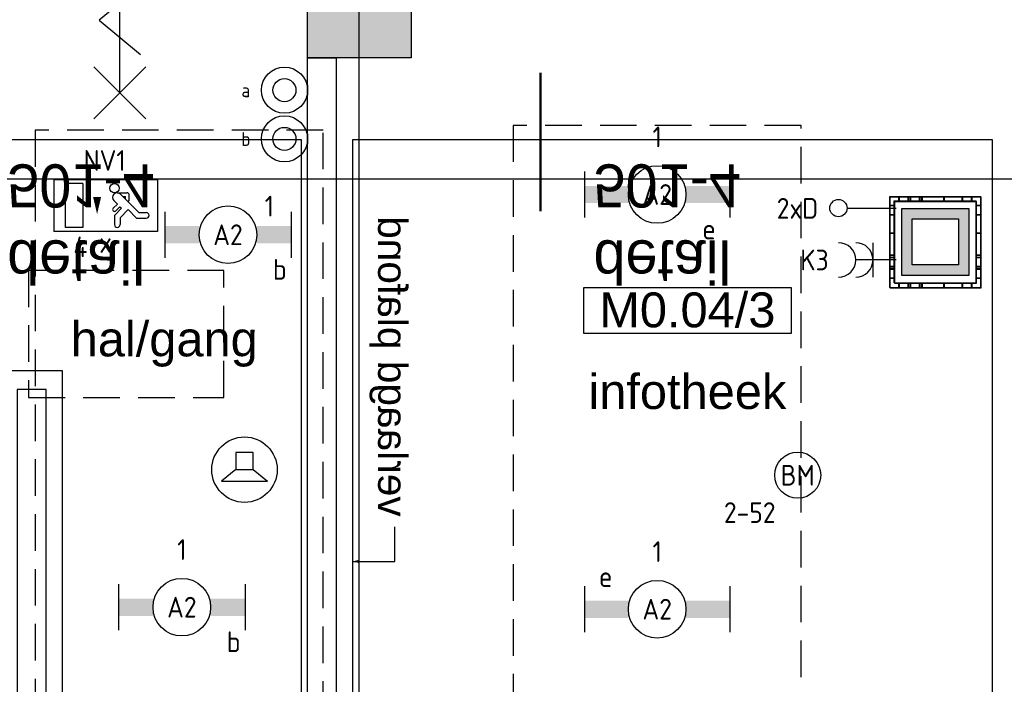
# Model space of a CAD drawing. Header units: millimetres. Extents: x -38031 to 110605, y -22066 to 88711.
# Tile 91 of 150: x 60386 to 64660, y 20130 to 23015. Entities that reach past the tile are written whole.
import ezdxf
from ezdxf.enums import TextEntityAlignment as Align

# ---------------------------------------------------------------- set-up
doc = ezdxf.new("R2010")
doc.units = ezdxf.units.MM
doc.header["$LTSCALE"] = 50
doc.set_wipeout_variables(frame=1)
doc.linetypes.add('HIDDEN2', pattern=[4.7625, 3.175, -1.5875])
doc.linetypes.add('STYLE_06', pattern=[1.04164, 0.625, -0.20828, 0.06943, -0.13893])
for name, color, linetype in [('AB$1A---_ATTRIB035', 8, 'Continuous'), ('AL$1A---_ALGEMEEN', 8, 'Continuous'), ('AM$1A---_ARCERING', 8, 'Continuous'), ('AT$1A---_TEKST100', 8, 'Continuous'), ('Bouwkundig', 8, 'Continuous'), ('EB6511--_ATTRIB', 2, 'Continuous'), ('EL6222--', 3, 'Continuous'), ('EL6311--', 3, 'Continuous'), ('EL6311--nv', 3, 'Continuous'), ('EL6350--', 3, 'Continuous'), ('EL6421--', 3, 'Continuous'), ('EL6441--', 3, 'Continuous'), ('EL6511--', 3, 'Continuous'), ('LICHT_TEXT018', 1, 'Continuous'), ('stramien', 1, 'Continuous'), ('versterkte strook', 7, 'Continuous'), ('Vloerdoos', 3, 'Continuous'), ('Vloerdoos (1e)', 51, 'Continuous'), ('Vloerdoos OUD', 51, 'Continuous')]:
    doc.layers.add(name, color=color, linetype=linetype)
doc.styles.add('Arial', font='ARIAL.TTF')
doc.styles.add('BURO-018', font='iso.shx', dxfattribs={"height": 90})
doc.styles.add('Geneva', font='txt')
doc.styles.add('NORATT', font='isocp.shx')
doc.styles.get("Standard").update_dxf_attribs({"font": 'iso.shx'})

# ---------------------------------------------------------------- blocks, each defined once
blk = doc.blocks.new('111410')
at = {"color": 0, "linetype": 'Continuous'}
for radius in [2, 1]:
    blk.add_circle((0, 3), radius, dxfattribs=at)
at = {"color": 0, "linetype": 'Continuous', "style": 'BURO-018'}
for tag, p in [('E_SLET1', (0, 7)), ('E_GROEP', (0, 0)), ('E_GKAST', (0, 0))]:
    blk.add_attdef(tag, text='', height=1.8, dxfattribs=at).set_placement(p, align=Align.MIDDLE)
at = {"color": 0, "linetype": 'Continuous', "style": 'BURO-018', "flags": 1}
for tag in ['E_MATCODE', 'E_SGROEP']:
    blk.add_attdef(tag, text='', height=1.8, dxfattribs=at).set_placement((0, 0), align=Align.MIDDLE)
blk = doc.blocks.new('1115C2J')
at = {"color": 0, "linetype": 'Continuous'}
for p, q in [((-4.5, 5.5), (4.5, 5.5)), ((-4.5, 1), (-4.5, 5.5)), ((2, 5.15), (3.5, 5.15)), ((2, 1.35), (2, 5.15)), ((3.5, 5.15), (3.5, 1.35)), ((4.5, 1), (4.5, 5.5)), ((-2.681, 4.35), (-3.52, 4.35)), ((-1.94, 3.609), (-2.681, 4.35)), ((-1.24, 4.309), (-1.94, 3.609)), ((-1.24, 4.309), (-1.24, 4.91)), ((-0.76, 4.11), (-0.76, 4.91)), ((-2.88, 3.87), (-3.52, 3.87)), ((-1.271, 2.261), (-2.88, 3.87)), ((-1.374, 3.496), (-0.76, 4.11)), ((-1.233, 3.354), (-1.374, 3.496)), ((-0.872, 3.715), (-1.233, 3.354)), ((-0.646, 3.489), (-1.007, 3.128)), ((-1.94, 2.93), (-2.04, 2.83)), ((-2.04, 2.83), (-2.04, 2.344)), ((-1.714, 2.704), (-1.72, 2.697)), ((-1.72, 2.697), (-1.72, 2.464)), ((-0.705, 2.827), (-1.007, 3.128)), ((-0.988, 2.144), (-1.84, 2.144)), ((-1.474, 2.464), (-1.72, 2.464)), ((4.5, 1), (-4.5, 1)), ((2, 1.35), (3.5, 1.35))]:
    blk.add_line(p, q, dxfattribs=at)
blk.add_lwpolyline([(0.75, 4, 0, 0.7, 0), (0.75, 2.5, 0.7, 0.7, 0)], format="xyseb", dxfattribs=at)
blk.add_circle((-0.76, 1.75), 0.4, dxfattribs=at)
for centre, radius, start, end in [((-1, 4.91), 0.24, 0, 180), ((-3.52, 4.11), 0.24, 90, 270), ((-0.759, 3.602), 0.16, 315, 135), ((-0.988, 2.544), 0.4, 225, 45), ((-1.84, 2.344), 0.2, 180, 270)]:
    blk.add_arc(centre, radius, start, end, dxfattribs=at)
at = {"color": 0, "linetype": 'Continuous', "style": 'BURO-018'}
for tag, p in [('E_GKAST', (0, 15.167)), ('E_GROEP', (0, 12.167)), ('E_SGROEP', (4.5, 12.167)), ('E_ARMCODE', (0, 8))]:
    blk.add_attdef(tag, text='', height=1.8, dxfattribs=at).set_placement(p, align=Align.MIDDLE)
at = {"layer": 'EL6350--', "color": 1, "style": 'BURO-018'}
blk.add_text('x', height=1.8, rotation=180, dxfattribs=at).set_placement((0.564, 7.361))
blk = doc.blocks.new('VLOERDOOS')
at = {"layer": 'Vloerdoos'}
for p, q in [((0, 395), (395, 395)), ((0, 395), (0, 0)), ((40, 375), (40, 395)), ((80, 375), (80, 395)), ((90, 375), (90, 395)), ((130, 375), (130, 395)), ((140, 375), (140, 395)), ((235, 375), (235, 395)), ((315, 375), (315, 395)), ((355, 375), (355, 395)), ((395, 395), (395, 0)), ((0, 355), (20, 355)), ((20, 375), (20, 20)), ((20, 375), (375, 375)), ((375, 375), (375, 20)), ((375, 355), (395, 355)), ((0, 315), (20, 315)), ((0, 305), (20, 305)), ((375, 315), (395, 315)), ((375, 305), (395, 305)), ((0, 265), (20, 265)), ((375, 265), (395, 265)), ((0, 255), (20, 255)), ((375, 255), (395, 255)), ((0, 160), (20, 160)), ((375, 160), (395, 160)), ((0, 80), (20, 80)), ((375, 80), (395, 80)), ((0, 40), (20, 40)), ((0, 0), (395, 0)), ((20, 20), (375, 20)), ((40, 0), (40, 20)), ((80, 0), (80, 20)), ((90, 0), (90, 20)), ((130, 0), (130, 20)), ((140, 0), (140, 20)), ((235, 0), (235, 20)), ((315, 0), (315, 20)), ((355, 0), (355, 20)), ((375, 40), (395, 40))]:
    blk.add_line(p, q, dxfattribs=at)
blk = doc.blocks.new('1115B6630')
at = {"color": 0}
for p, q in [((-6.3, 2), (-6.3, -2)), ((6.3, 2), (6.3, -2))]:
    blk.add_line(p, q, dxfattribs=at)
at = {"color": 0, "linetype": 'Continuous'}
blk.add_circle((0, 0), 2.5, dxfattribs=at)
at = {"color": 0}
for points in [[(-2.5, 0.75), (-6.3, 0.75), (-2.5, -0.75), (-6.3, -0.75)], [(2.5, 0.75), (6.3, 0.75), (2.5, -0.75), (6.3, -0.75)]]:
    blk.add_solid(points, dxfattribs=at)
at = {"color": 0, "linetype": 'Continuous', "style": 'BURO-018'}
for tag, p in [('E_GKAST', (0, 8)), ('E_GROEP', (0, 5)), ('E_SGROEP', (4.5, 5)), ('E_ARMCODE', (0, 0)), ('E_SLET', (4.5, -3))]:
    blk.add_attdef(tag, text='', height=1.8, dxfattribs=at).set_placement(p, align=Align.MIDDLE)
blk = doc.blocks.new('E00123')
at = {"color": 0, "linetype": 'Continuous'}
blk.add_circle((0, 0), 2, dxfattribs=at)
at = {"color": 0, "linetype": 'Continuous', "style": 'BURO-018'}
for tag, p in [('E_TEXT1', (0, 4.5)), ('E_TEXT2', (0, 0))]:
    blk.add_attdef(tag, text='', height=1.8, dxfattribs=at).set_placement(p, align=Align.MIDDLE)
at = {"color": 0, "linetype": 'Continuous', "style": 'BURO-018', "flags": 1}
blk.add_attdef('E_MATCODE', (0, 0), '', height=1.8, dxfattribs=at)
blk = doc.blocks.new('E00139')
at = {"color": 0, "linetype": 'Continuous'}
blk.add_line((0, 5.25), (0, 1), dxfattribs=at)
blk.add_circle((0, 6), 0.75, dxfattribs=at)
at = {"color": 7, "style": 'BURO-018'}
for tag, p in [('E_COMMENT1', (0, 12)), ('E_DCOM1', (0, 9))]:
    blk.add_attdef(tag, text='', height=1.8, dxfattribs=at).set_placement(p, align=Align.MIDDLE)
at = {"color": 0, "style": 'BURO-018'}
blk.add_attdef('E_TEXT1', text='', height=1.8, dxfattribs=at).set_placement((2.5, 6), align=Align.MIDDLE)
at = {"color": 0, "linetype": 'Continuous', "style": 'BURO-018', "flags": 1}
blk.add_attdef('E_MATCODE', text='', height=1.8, dxfattribs=at).set_placement((0, 0), align=Align.MIDDLE)
blk = doc.blocks.new('111304A')
at = {"color": 0, "linetype": 'Continuous'}
for p, q in [((0, 1), (0, 4.5)), ((-1.5, 3), (1.5, 3))]:
    blk.add_line(p, q, dxfattribs=at)
for centre in [(0, 6), (0, 4.5)]:
    blk.add_arc(centre, 1.5, 180, 0, dxfattribs=at)
at = {"color": 0, "linetype": 'Continuous', "style": 'BURO-018'}
for tag, p in [('E_GKAST', (0, 11.5)), ('E_GROEP', (0, 8.5)), ('E_SGROEP', (4.5, 8.5))]:
    blk.add_attdef(tag, text='', height=1.8, dxfattribs=at).set_placement(p, align=Align.MIDDLE)
at = {"color": 0, "linetype": 'Continuous', "style": 'BURO-018', "flags": 1}
for tag, p in [('E_VERMCODE', (13, 8.5)), ('E_MATCODE', (0, 0))]:
    blk.add_attdef(tag, text='', height=1.8, dxfattribs=at).set_placement(p, align=Align.MIDDLE)
blk = doc.blocks.new('E00497')
at = {"color": 0}
for p, q in [((0, 0.75), (1, 2)), ((1, -2), (1, 2)), ((0, 0.75), (-1.5, 0.75)), ((0, -0.75), (0, 0.75)), ((-1.5, -0.75), (0, -0.75)), ((0, -0.75), (1, -2))]:
    blk.add_line(p, q, dxfattribs=at)
blk.add_line((-1.5, 0.75), (-1.5, -0.75))
blk.add_circle((0, 0), 2.841, dxfattribs=at)
at = {"color": 0, "linetype": 'Continuous', "style": 'BURO-018'}
blk.add_attdef('E_TEXT1', text='', height=1.8, dxfattribs=at).set_placement((0, 4.5), align=Align.MIDDLE)
at = {"color": 0, "linetype": 'Continuous', "style": 'BURO-018', "flags": 1}
blk.add_attdef('E_MATCODE', text='', height=1.8, dxfattribs=at).set_placement((0, 0), align=Align.MIDDLE)
blk = doc.blocks.new('Group-37')
at = {"layer": 'AL$1A---_ALGEMEEN', "color": 0}
for p, q in [((-97.5, 382.003125), (127.5, 157.003125)), ((-97.5, 157.003125), (127.5, 382.003125))]:
    blk.add_line(p, q, dxfattribs=at)
at = {"layer": 'AL$1A---_ALGEMEEN', "color": 0, "flags": 1}
blk.add_attdef('B60_30', (-97.5, 157.003125), '', height=0.2, dxfattribs=at)
blk = doc.blocks.new('Group-38')
at = {"layer": 'AL$1A---_ALGEMEEN', "color": 0}
for p, q in [((-97.5, -757.809375), (127.5, -982.809375)), ((-97.5, -982.809375), (127.5, -757.809375))]:
    blk.add_line(p, q, dxfattribs=at)
at = {"layer": 'AL$1A---_ALGEMEEN', "color": 0, "flags": 1}
blk.add_attdef('B60_30', (-97.5, -982.809375), '', height=0.2, dxfattribs=at)
blk = doc.blocks.new('wrd 30 zelfsl')
at = {"layer": 'AL$1A---_ALGEMEEN', "color": 0}
blk.add_line((15, -870.3), (15, 269.5), dxfattribs=at)
blk.add_lwpolyline([(-75, 45.3), (105, -106.5), (-75, -256.1), (105, -405.7), (-75, -555.2), (105, -704.7)], dxfattribs=at)
for name in ['Group-37', 'Group-38']:
    blk.add_blockref(name, (0, 0), dxfattribs=at)
at = {"layer": 'AT$1A---_TEKST100', "style": 'Arial'}
blk.add_text('R 30', height=151.52, dxfattribs=at).set_placement((16, 516.7), align=Align.TOP_CENTER)
blk = doc.blocks.new('32x_hout-mk 857-p')
at = {"layer": 'AL$1A---_ALGEMEEN', "color": 0}
blk.add_blockref('wrd 30 zelfsl', (-548.4, 352.3), dxfattribs=at)
blk = doc.blocks.new('72-toiletgroep coordinatoren')
at = {"color": 0}
blk.add_wipeout([(1290, 3613.1), (1290, 2606), (1415, 2606), (1415, 4225), (1290, 4225), (1290, 4152.5)], dxfattribs=at).dxf.layer = 'AL$1A---_ALGEMEEN'
at = {"layer": 'AL$1A---_ALGEMEEN', "color": 0}
blk.add_lwpolyline([(1290, 3613.1), (1290, 2606), (1415, 2606), (1415, 4225), (1290, 4225), (1290, 4152.5)], close=True, dxfattribs=at)
blk = doc.blocks.new('tekst 12 pts')
at = {"layer": 'AL$1A---_ALGEMEEN', "color": 0, "style": 'Arial'}
blk.add_attdef('naam_ruimte', text='', height=151.5, dxfattribs=at).set_placement((0, -41.1), align=Align.TOP_CENTER)
at = {"layer": 'AL$1A---_ALGEMEEN', "color": 0, "flags": 1}
for tag, p in [('oppervlakte', (-264.6, -1003)), ('stramiennummer', (-264.6, -1275.7))]:
    blk.add_attdef(tag, p, '', height=151.5, dxfattribs=at)
blk = doc.blocks.new('ruimtenummer')
at = {"layer": 'AL$1A---_ALGEMEEN', "color": 0, "flags": 1}
for tag, p in [('peil', (-450, -397.1)), ('onderdeel', (-450, -669.8))]:
    blk.add_attdef(tag, p, '', height=151.5, dxfattribs=at)
at = {"color": 0}
blk.add_wipeout([(-450, 100), (450, 100), (450, -100), (-450, -100)], dxfattribs=at).dxf.layer = 'AL$1A---_ALGEMEEN'
at = {"layer": 'AL$1A---_ALGEMEEN', "color": 0}
blk.add_lwpolyline([(-450, 100), (450, 100), (450, -100), (-450, -100)], close=True, dxfattribs=at)
at = {"layer": 'AL$1A---_ALGEMEEN', "color": 0, "style": 'Arial'}
blk.add_attdef('ruimtenummer', text='', height=151.5, dxfattribs=at).set_placement((0, 78), align=Align.TOP_CENTER)
blk = doc.blocks.new('detailnr plf ver')
at = {"layer": 'AL$1A---_ALGEMEEN', "color": 0, "lineweight": 50}
blk.add_line((0, -300), (0, 300), dxfattribs=at)
at = {"layer": 'AL$1A---_ALGEMEEN', "color": 0, "flags": 1}
blk.add_attdef('detailnr', (0, -300), '', height=0.2, dxfattribs=at)
at = {"layer": 'AT$1A---_TEKST100', "insert": (229.7, 614.1), "char_height": 187.134, "attachment_point": 1, "line_spacing_factor": 1.057281, "style": 'Geneva'}
blk.add_mtext('{\\C256;\\ldetail \\P501-4}', dxfattribs=at)
blk = doc.blocks.new('kolom 450')
at = {"layer": 'AM$1A---_ARCERING', "linetype": 'Continuous', "lineweight": 0}
blk.add_hatch(color=256, dxfattribs=at).paths.add_polyline_path([(-225, 225), (225, 225), (225, -225), (-225, -225)])
at = {"layer": 'AL$1A---_ALGEMEEN', "color": 0}
blk.add_lwpolyline([(-225, 225), (225, 225), (225, -225), (-225, -225)], close=True, dxfattribs=at)
blk = doc.blocks.new('txt 1_100 verlaagd plafond')
at = {"layer": 'AL$1A---_ALGEMEEN', "color": 0}
for p, q in [((-1830, 0), (-1830, 182.6)), ((-1830, 182.6), (-1680, 182.6))]:
    blk.add_line(p, q, dxfattribs=at)
blk.add_solid([(-1830, 0), (-1836.7, 25), (-1823.3, 25)], dxfattribs=at)
at = {"layer": 'AT$1A---_TEKST100', "insert": (-983.5, 235.8), "char_height": 126.27, "attachment_point": 2, "line_spacing_factor": 0.967741, "style": 'Arial'}
blk.add_mtext('{\\C256;\\lverlaagd plafond}', dxfattribs=at)
blk = doc.blocks.new('200254 W 210e 19-03-2008')
at = {"layer": 'stramien', "linetype": 'STYLE_06', "ltscale": 50}
blk.add_line((20271.949, 2703.348), (20271.949, 4240.025), dxfattribs=at)
at = {"layer": 'AL$1A---_ALGEMEEN', "xscale": 0.02, "yscale": 0.02, "zscale": 0.02}
for name, p in [('32x_hout-mk 857-p', (20261.829, 3480.265)), ('72-toiletgroep coordinatoren', (20216.449, 3359.645))]:
    blk.add_blockref(name, p, dxfattribs=at)
at = {"layer": 'AL$1A---_ALGEMEEN', "xscale": -0.02, "yscale": 0.02, "zscale": 0.02, "rotation": 270}
blk.add_blockref('txt 1_100 verlaagd plafond', (20271.389, 3465.82), dxfattribs=at)
at = {"layer": 'AL$1A---_ALGEMEEN'}
ref = blk.add_blockref('ruimtenummer', (20300.43, 3451.013), dxfattribs=dict(at, xscale=0.02, yscale=0.02, zscale=0.02))
ref.add_attrib('ruimtenummer', 'M0.04/3', dxfattribs={"layer": 'AB$1A---_ATTRIB035', "height": 3.0305, "style": 'Arial'}).set_placement((20300.43, 3452.572), align=Align.TOP_CENTER)
ref = blk.add_blockref('tekst 12 pts', (20255.01, 3450.874), dxfattribs=dict(at, xscale=0.02, yscale=0.02, zscale=0.02))
ref.add_attrib('naam_ruimte', 'hal/gang', dxfattribs={"layer": 'AB$1A---_ATTRIB035', "height": 3.0305, "style": 'Arial'}).set_placement((20255.01, 3450.052), align=Align.TOP_CENTER)
ref = blk.add_blockref('tekst 12 pts', (20300.43, 3446.307), dxfattribs=dict(at, xscale=0.02, yscale=0.02, zscale=0.02))
ref.add_attrib('naam_ruimte', 'infotheek', dxfattribs={"layer": 'AB$1A---_ATTRIB035', "height": 3.0305, "style": 'Arial'}).set_placement((20300.43, 3445.486), align=Align.TOP_CENTER)
blk.add_wipeout([(20267.449, 3472.945), (20269.949, 3472.945), (20269.949, 3359.245), (20267.449, 3359.245)]).dxf.layer = 'AL$1A---_ALGEMEEN'
for points in [[(20267.449, 3472.945), (20269.949, 3472.945), (20269.949, 3359.245), (20267.449, 3359.245)], [(20272.389, 3172.535), (20199.889, 3172.535), (20199.889, 3268.56), (20199.889, 3280.535), (20199.889, 3294.06), (20217.889, 3294.06), (20217.889, 3358.76), (20246.189, 3358.76), (20246.189, 3445.76), (20217.669, 3445.76), (20217.669, 3465.84), (20266.889, 3465.84), (20266.889, 3358.76), (20326.889, 3358.76), (20326.889, 3294.06), (20344.889, 3294.06), (20344.889, 3287.797), (20344.889, 3281.535), (20344.889, 3280.535), (20344.889, 3184.535), (20272.389, 3184.535)], [(20271.389, 3465.84), (20326.889, 3465.84), (20326.889, 3363.54), (20271.389, 3363.54)]]:
    blk.add_lwpolyline(points, close=True, dxfattribs=at)
at = {"layer": 'AL$1A---_ALGEMEEN', "xscale": 0.02, "yscale": 0.02, "zscale": 0.02}
blk.add_blockref('kolom 450', (20271.949, 3477.445), dxfattribs=at)
at = {"layer": 'AL$1A---_ALGEMEEN', "xscale": -0.02, "yscale": 0.02, "zscale": 0.02, "rotation": 180}
for p in [(20236.784, 3465.633), (20287.686, 3465.633)]:
    blk.add_blockref('detailnr plf ver', p, dxfattribs=at)
blk = doc.blocks.new('VLOERDOOS (1e)')
at = {"layer": 'Vloerdoos OUD'}
for p, q in [((0, 395), (395, 395)), ((0, 395), (0, 0)), ((40, 375), (40, 395)), ((80, 375), (80, 395)), ((90, 375), (90, 395)), ((130, 375), (130, 395)), ((140, 375), (140, 395)), ((235, 375), (235, 395)), ((315, 375), (315, 395)), ((355, 375), (355, 395)), ((395, 395), (395, 0)), ((0, 355), (20, 355)), ((20, 375), (20, 20)), ((20, 375), (375, 375)), ((375, 375), (375, 20)), ((375, 355), (395, 355)), ((0, 315), (20, 315)), ((0, 305), (20, 305)), ((375, 315), (395, 315)), ((375, 305), (395, 305)), ((0, 265), (20, 265)), ((375, 265), (395, 265)), ((0, 255), (20, 255)), ((375, 255), (395, 255)), ((0, 160), (20, 160)), ((375, 160), (395, 160)), ((0, 80), (20, 80)), ((375, 80), (395, 80)), ((0, 40), (20, 40)), ((0, 0), (395, 0)), ((20, 20), (375, 20)), ((40, 0), (40, 20)), ((80, 0), (80, 20)), ((90, 0), (90, 20)), ((130, 0), (130, 20)), ((140, 0), (140, 20)), ((235, 0), (235, 20)), ((315, 0), (315, 20)), ((355, 0), (355, 20)), ((375, 40), (395, 40))]:
    blk.add_line(p, q, dxfattribs=at)
blk = doc.blocks.new('1115B6549')
at = {"color": 0}
for p, q in [((-5.49, 2), (-5.49, -2)), ((5.49, 2), (5.49, -2))]:
    blk.add_line(p, q, dxfattribs=at)
at = {"color": 0, "linetype": 'Continuous'}
blk.add_circle((0, 0), 2.5, dxfattribs=at)
at = {"color": 0}
for points in [[(-2.5, 0.75), (-5.49, 0.75), (-2.5, -0.75), (-5.49, -0.75)], [(2.5, 0.75), (5.49, 0.75), (2.5, -0.75), (5.49, -0.75)]]:
    blk.add_solid(points, dxfattribs=at)
at = {"color": 0, "linetype": 'Continuous', "style": 'BURO-018'}
for tag, p in [('E_GKAST', (0, 8)), ('E_GROEP', (0, 5)), ('E_SGROEP', (4.5, 5)), ('E_ARMCODE', (0, 0)), ('E_SLET', (4.5, -3))]:
    blk.add_attdef(tag, text='', height=1.8, dxfattribs=at).set_placement(p, align=Align.MIDDLE)

msp = doc.modelspace()

# ---------------------------------------------------------------- block references
at = {"layer": 'Bouwkundig', "xscale": 50, "yscale": 50, "zscale": 50}
msp.add_blockref('200254 W 210e 19-03-2008', (-951737.5, -150797.3), dxfattribs=at)

# ---------------------------------------------------------------- next in the draw order: linework, layer by layer
at = {"layer": 'EL6222--', "linetype": 'Continuous'}
for p, q in [((64215.6, 21905.4), (64215.6, 22195.4)), ((64215.6, 22195.4), (64505.6, 22195.4)), ((64505.6, 22195.4), (64505.6, 21905.4)), ((64260.6, 22150.4), (64460.6, 22150.4)), ((64260.6, 21950.4), (64260.6, 22150.4)), ((64460.6, 22150.4), (64460.6, 21950.4)), ((64460.6, 21950.4), (64260.6, 21950.4)), ((64505.6, 21905.4), (64215.6, 21905.4))]:
    msp.add_line(p, q, dxfattribs=at)
at = {"layer": 'EL6222--'}
for points in [[(64215.6, 22195.4), (64505.6, 22195.4), (64260.6, 22150.4), (64460.6, 22150.4)], [(64260.6, 21950.4), (64215.6, 21905.4), (64260.6, 22150.4), (64215.6, 22195.4)], [(64460.6, 22150.4), (64505.6, 22195.4), (64460.6, 21950.4), (64505.6, 21905.4)], [(64460.6, 21950.4), (64505.6, 21905.4), (64260.6, 21950.4), (64215.6, 21905.4)]]:
    msp.add_solid(points, dxfattribs=at)
at = {"layer": 'LICHT_TEXT018', "linetype": 'HIDDEN2'}
for points in [[(60453.1, 17603.4), (61703.1, 17603.4), (61703.1, 22535.7), (60453.1, 22535.7)], [(62528.1, 18256.3), (63778.1, 18256.3), (63778.1, 22556.3), (62528.1, 22556.3)], [(60423.6, 21375.9), (61272.3, 21375.9), (61272.3, 21926.8), (60423.6, 21926.8)]]:
    msp.add_lwpolyline(points, close=True, dxfattribs=at)
at = {"layer": 'versterkte strook'}
msp.add_line((8368.1, 22325), (81845.1, 22325), dxfattribs=at)

# ---------------------------------------------------------------- next in the draw order: block references
at = {"layer": 'EL6222--'}
ref = msp.add_blockref('111304A', (64240, 21972.3), dxfattribs=dict(at, xscale=50, yscale=50, zscale=50, rotation=90))
ref.add_attrib('E_GROEP', 'K3', dxfattribs={"layer": '0', "color": 1, "linetype": 'Continuous', "height": 90, "style": 'BURO-018'}).set_placement((63835.8, 21972.3), align=Align.MIDDLE)
at = {"layer": 'EL6311--'}
ref = msp.add_blockref('111410', (61534.9, 22559.2), dxfattribs=dict(at, xscale=50, yscale=50, zscale=50))
ref.add_attrib('E_SLET1', 'a', dxfattribs={"layer": '0', "color": 1, "linetype": 'Continuous', "height": 60, "style": 'BURO-018'}).set_placement((61367.3, 22708.8), align=Align.MIDDLE)
ref = msp.add_blockref('111410', (61534.9, 22347.8), dxfattribs=dict(at, xscale=50, yscale=50, zscale=50))
ref.add_attrib('E_SLET1', 'b', dxfattribs={"layer": '0', "color": 1, "linetype": 'Continuous', "height": 60, "style": 'BURO-018'}).set_placement((61367.3, 22497.4), align=Align.MIDDLE)
ref = msp.add_blockref('1115B6630', (63153.1, 22256.3), dxfattribs=dict(at, xscale=50, yscale=50, zscale=50))
ref.add_attrib('E_ARMCODE', 'A2', dxfattribs={"layer": '0', "color": 1, "linetype": 'Continuous', "height": 90, "style": 'BURO-018'}).set_placement((63153.1, 22256.3), align=Align.MIDDLE)
ref.add_attrib('E_SLET', 'e', dxfattribs={"layer": '0', "color": 1, "linetype": 'Continuous', "height": 90, "style": 'BURO-018'}).set_placement((63378.1, 22106.3), align=Align.MIDDLE)
ref.add_attrib('E_GROEP', '1', dxfattribs={"layer": '0', "color": 1, "linetype": 'Continuous', "height": 90, "style": 'BURO-018'}).set_placement((63153.1, 22506.3), align=Align.MIDDLE)
ref = msp.add_blockref('1115B6549', (61289.8, 22081.6), dxfattribs=dict(at, xscale=50, yscale=50, zscale=50))
ref.add_attrib('E_ARMCODE', 'A2', dxfattribs={"layer": '0', "color": 1, "linetype": 'Continuous', "height": 90, "style": 'BURO-018'}).set_placement((61289.8, 22081.6), align=Align.MIDDLE)
ref.add_attrib('E_SLET', 'b', dxfattribs={"layer": '0', "color": 1, "linetype": 'Continuous', "height": 90, "style": 'BURO-018'}).set_placement((61514.8, 21931.6), align=Align.MIDDLE)
ref.add_attrib('E_GROEP', '1', dxfattribs={"layer": '0', "color": 1, "linetype": 'Continuous', "height": 90, "style": 'BURO-018'}).set_placement((61469.3, 22205.8), align=Align.MIDDLE)
ref = msp.add_blockref('1115B6549', (61089.5, 20465), dxfattribs=dict(at, xscale=50, yscale=50, zscale=50))
ref.add_attrib('E_ARMCODE', 'A2', dxfattribs={"layer": '0', "color": 1, "linetype": 'Continuous', "height": 90, "style": 'BURO-018'}).set_placement((61089.5, 20465), align=Align.MIDDLE)
ref.add_attrib('E_SLET', 'b', dxfattribs={"layer": '0', "color": 1, "linetype": 'Continuous', "height": 90, "style": 'BURO-018'}).set_placement((61314.5, 20315), align=Align.MIDDLE)
ref.add_attrib('E_GROEP', '1', dxfattribs={"layer": '0', "color": 1, "linetype": 'Continuous', "height": 90, "style": 'BURO-018'}).set_placement((61089.5, 20715), align=Align.MIDDLE)
ref = msp.add_blockref('1115B6630', (63153.1, 20456.3), dxfattribs=dict(at, xscale=50, yscale=50, zscale=50))
ref.add_attrib('E_ARMCODE', 'A2', dxfattribs={"layer": '0', "color": 1, "linetype": 'Continuous', "height": 90, "style": 'BURO-018'}).set_placement((63153.1, 20456.3), align=Align.MIDDLE)
ref.add_attrib('E_SLET', 'e', dxfattribs={"layer": '0', "color": 1, "linetype": 'Continuous', "height": 90, "style": 'BURO-018'}).set_placement((62929.4, 20597.7), align=Align.MIDDLE)
ref.add_attrib('E_GROEP', '1', dxfattribs={"layer": '0', "color": 1, "linetype": 'Continuous', "height": 90, "style": 'BURO-018'}).set_placement((63153.1, 20706.3), align=Align.MIDDLE)
at = {"layer": 'EL6311--nv', "color": 0}
ref = msp.add_blockref('1115C2J', (60759.1, 22371.2), dxfattribs=dict(at, xscale=50, yscale=50, zscale=50, rotation=180))
ref.add_attrib('E_ARMCODE', 'NV1', dxfattribs={"layer": '0', "color": 1, "linetype": 'Continuous', "height": 90, "style": 'BURO-018'}).set_placement((60663.1, 22404), align=Align.MIDDLE_LEFT)
ref.add_attrib('E_GROEP', '4', dxfattribs={"layer": '0', "color": 1, "linetype": 'Continuous', "height": 90, "style": 'BURO-018'}).set_placement((60649.1, 22029.2), align=Align.MIDDLE)
at = {"layer": 'EL6421--', "linetype": 'HIDDEN2', "xscale": 50, "yscale": 50, "zscale": 50, "rotation": 270}
msp.add_blockref('E00497', (61361.4, 21062), dxfattribs=at)
at = {"layer": 'EL6441--'}
ref = msp.add_blockref('E00139', (64240, 22197.3), dxfattribs=dict(at, xscale=50, yscale=50, zscale=50, rotation=90))
ref.add_attrib('E_TEXT1', '2xD', dxfattribs={"layer": '0', "color": 1, "height": 90, "style": 'BURO-018'}).set_placement((63762, 22196.3), align=Align.MIDDLE)
at = {"layer": 'EL6511--'}
ref = msp.add_blockref('E00123', (63763.1, 21037.9), dxfattribs=dict(at, xscale=50, yscale=50, zscale=50))
ref.add_attrib('E_TEXT2', 'BM', dxfattribs={"layer": 'EB6511--_ATTRIB', "color": 1, "linetype": 'Continuous', "height": 90, "style": 'NORATT'}).set_placement((63763.1, 21037.9), align=Align.MIDDLE)
ref.add_attrib('E_TEXT1', '2-52', dxfattribs={"layer": 'EB6511--_ATTRIB', "color": 1, "linetype": 'Continuous', "height": 90, "style": 'NORATT'}).set_placement((63554.8, 20875.6), align=Align.MIDDLE)
at = {"layer": 'Vloerdoos', "rotation": 90}
msp.add_blockref('VLOERDOOS', (64557.5, 21853.2), dxfattribs=at)
at = {"layer": 'Vloerdoos (1e)', "rotation": 90}
msp.add_blockref('VLOERDOOS (1e)', (64559.9, 21851.5), dxfattribs=at)

doc.saveas('drawing.dxf')
